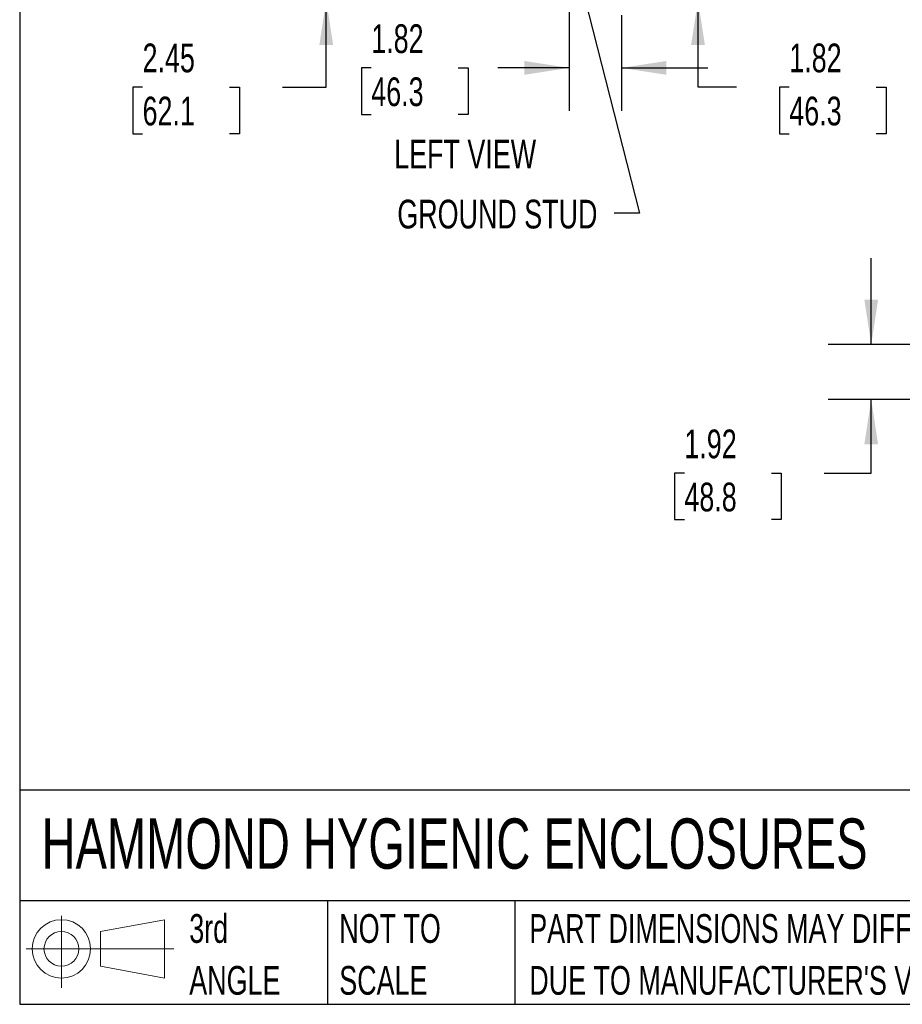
# Model space of a CAD drawing. Header units: inches. Extents: x 0.2 to 10.8, y 0.2 to 8.2.
# Tile 1 of 112: x 0.2 to 2.8, y 0.2 to 3.1. Entities that reach past the tile are written whole.
import ezdxf

# ---------------------------------------------------------------- set-up
doc = ezdxf.new("R2010")
doc.units = ezdxf.units.IN
doc.header["$MEASUREMENT"] = 0
doc.layers.add('DIMENSIONS', color=140, linetype='Continuous')
doc.layers.add('TEXT', color=140, linetype='Continuous')
doc.styles.add('SLDTEXTSTYLE0', font='TXT', dxfattribs={"width": 0.7})
doc.dimstyles.new('SLDDIMSTYLE1', dxfattribs={"dimtxt": 0.084961, "dimasz": 0.13, "dimexe": 0, "dimexo": 0.0625, "dimgap": 0.02124, "dimtad": 0, "dimtih": 1, "dimtoh": 1, "dimlfac": 12, "dimrnd": 1e-09, "dimzin": 12, "dimdsep": 46, "dimtxsty": 'SLDTEXTSTYLE0', "dimsah": 1, "dimcen": 0.09, "dimadec": 0, "dimazin": 3, "dimtfac": 1, "dimtmove": 0, "dimatfit": 0, "dimfxl": 0, "dimfrac": 2, "dimtolj": 1, "dimtzin": 12, "dimarcsym": 0})
doc.dimstyles.new('SLDDIMSTYLE3', dxfattribs={"dimtxt": 0.18, "dimasz": 0.13, "dimexe": 0, "dimexo": 0.0625, "dimgap": 0, "dimtad": 0, "dimtih": 1, "dimtoh": 1, "dimdec": 0, "dimrnd": 1e-09, "dimzin": 0, "dimdsep": 46, "dimtxsty": 'Standard', "dimsah": 1, "dimcen": 0.09, "dimadec": 0, "dimazin": 0, "dimtfac": 0.13, "dimtdec": 0, "dimtofl": 0, "dimtmove": 0, "dimatfit": 3, "dimfxl": 0, "dimfrac": 2, "dimtolj": 1, "dimtzin": 0, "dimarcsym": 0})

# ---------------------------------------------------------------- blocks, each defined once
blk = doc.blocks.new('Block11')
at = {"color": 7, "linetype": 'Continuous', "lineweight": 18}
for p, q in [((0.1019, 0.2091), (0.1019, 0)), ((0.2157, 0.1641), (0.4006, 0.1981)), ((0.4006, 0.1981), (0.4006, 0.0288)), ((0.2157, 0.0628), (0.2157, 0.1641)), ((0, 0.1135), (0.4281, 0.1135)), ((0.2157, 0.0628), (0.4006, 0.0288))]:
    blk.add_line(p, q, dxfattribs=at)
for radius in [0.0846, 0.0506]:
    blk.add_circle((0.1019, 0.1135), radius, dxfattribs=at)
blk = doc.blocks.new('Block12')
at = {"color": 7, "linetype": 'Continuous'}
blk.add_blockref('Block11', (0, 0), dxfattribs=at)
blk = doc.blocks.new('SW_NOTE_0_3')
at = {"layer": 'TEXT', "color": 0, "char_height": 0.083333, "attachment_point": 1, "style": 'SLDTEXTSTYLE0'}
for s, insert in [('PART DIMENSIONS MAY DIFFER SLIGHTLY', (0, 0.1074)), ("DUE TO MANUFACTURER'S VARIANCES", (0, -0.0431))]:
    blk.add_mtext(s, dxfattribs=dict(at, insert=insert))
blk = doc.blocks.new('SW_NOTE_0_4')
at = {"layer": 'TEXT', "color": 0, "char_height": 0.08333, "attachment_point": 1, "style": 'SLDTEXTSTYLE0'}
for s, insert in [('NOT TO', (0, 0.1074)), ('SCALE', (0, -0.0431))]:
    blk.add_mtext(s, dxfattribs=dict(at, insert=insert))
blk = doc.blocks.new('SW_NOTE_0_5')
at = {"layer": 'TEXT', "color": 0, "char_height": 0.08333, "attachment_point": 1, "style": 'SLDTEXTSTYLE0'}
for s, insert in [('3rd', (0, 0.1074)), ('ANGLE', (0, -0.0431))]:
    blk.add_mtext(s, dxfattribs=dict(at, insert=insert))
blk = doc.blocks.new('_D_2')
at = {"layer": 'DIMENSIONS'}
for p, q in [((2.2184, 3.3156), (2.2184, 3.5656)), ((1.9162, 3.3156), (2.3434, 3.3156)), ((2.0207, 3.1637), (2.3434, 3.1637)), ((2.2184, 2.9112), (2.2184, 3.1637)), ((2.3301, 2.9112), (2.2184, 2.9112)), ((2.4833, 2.9112), (2.4547, 2.9112)), ((2.4547, 2.9112), (2.4547, 2.7762)), ((2.7357, 2.9112), (2.7643, 2.9112)), ((2.7643, 2.9112), (2.7643, 2.7762)), ((2.4547, 2.7762), (2.4833, 2.7762)), ((2.7643, 2.7762), (2.7357, 2.7762))]:
    blk.add_line(p, q, dxfattribs=at)
for points in [[(2.2184, 3.3156), (2.2384, 3.4456), (2.1984, 3.4456)], [(2.2184, 3.1637), (2.1984, 3.0337), (2.2384, 3.0337)]]:
    blk.add_solid(points, dxfattribs=at)
at = {"layer": 'DIMENSIONS', "char_height": 0.08333, "attachment_point": 1, "style": 'SLDTEXTSTYLE0'}
for s, insert in [('1.82', (2.4833, 3.0377)), ('46.3', (2.4833, 2.8836))]:
    blk.add_mtext(s, dxfattribs=dict(at, insert=insert))
blk = doc.blocks.new('_D_3')
at = {"layer": 'DIMENSIONS'}
for p, q in [((1.8448, 3.2442), (1.8448, 2.8421)), ((1.9967, 3.1197), (1.9967, 2.8421)), ((1.2702, 2.9671), (1.2417, 2.9671)), ((1.2417, 2.9671), (1.2417, 2.8321)), ((1.5227, 2.9671), (1.5512, 2.9671)), ((1.5512, 2.9671), (1.5512, 2.8321)), ((1.8448, 2.9671), (1.6378, 2.9671)), ((1.9967, 2.9671), (2.2467, 2.9671)), ((1.2417, 2.8321), (1.2702, 2.8321)), ((1.5512, 2.8321), (1.5227, 2.8321))]:
    blk.add_line(p, q, dxfattribs=at)
for points in [[(1.8448, 2.9671), (1.7148, 2.9871), (1.7148, 2.9471)], [(1.9967, 2.9671), (2.1267, 2.9471), (2.1267, 2.9871)]]:
    blk.add_solid(points, dxfattribs=at)
at = {"layer": 'DIMENSIONS', "char_height": 0.08333, "attachment_point": 1, "style": 'SLDTEXTSTYLE0'}
for s, insert in [('1.82', (1.2702, 3.0936)), ('46.3', (1.2702, 2.9395))]:
    blk.add_mtext(s, dxfattribs=dict(at, insert=insert))
blk = doc.blocks.new('_D_4')
at = {"layer": 'DIMENSIONS'}
for p, q in [((1.1396, 3.3675), (1.1396, 3.6175)), ((1.8495, 3.3675), (1.0146, 3.3675)), ((1.286, 3.1637), (1.0146, 3.1637)), ((1.1396, 2.9112), (1.1396, 3.1637)), ((0.6066, 2.9112), (0.578, 2.9112)), ((0.578, 2.9112), (0.578, 2.7762)), ((0.859, 2.9112), (0.8876, 2.9112)), ((0.8876, 2.9112), (0.8876, 2.7762)), ((1.0122, 2.9112), (1.1396, 2.9112)), ((0.578, 2.7762), (0.6066, 2.7762)), ((0.8876, 2.7762), (0.859, 2.7762))]:
    blk.add_line(p, q, dxfattribs=at)
for points in [[(1.1396, 3.3675), (1.1596, 3.4975), (1.1196, 3.4975)], [(1.1396, 3.1637), (1.1196, 3.0337), (1.1596, 3.0337)]]:
    blk.add_solid(points, dxfattribs=at)
at = {"layer": 'DIMENSIONS', "char_height": 0.08333, "attachment_point": 1, "style": 'SLDTEXTSTYLE0'}
for s, insert in [('2.45', (0.6066, 3.0377)), ('62.1', (0.6066, 2.8836))]:
    blk.add_mtext(s, dxfattribs=dict(at, insert=insert))
blk = doc.blocks.new('_D_15')
at = {"layer": 'DIMENSIONS'}
for p, q in [((2.7211, 2.1648), (2.7211, 2.4148)), ((2.8934, 2.1648), (2.5961, 2.1648)), ((2.9409, 2.0048), (2.5961, 2.0048)), ((2.7211, 1.7913), (2.7211, 2.0048)), ((2.1789, 1.7913), (2.1503, 1.7913)), ((2.1503, 1.7913), (2.1503, 1.6563)), ((2.4313, 1.7913), (2.4599, 1.7913)), ((2.4599, 1.7913), (2.4599, 1.6563)), ((2.5845, 1.7913), (2.7211, 1.7913)), ((2.1503, 1.6563), (2.1789, 1.6563)), ((2.4599, 1.6563), (2.4313, 1.6563))]:
    blk.add_line(p, q, dxfattribs=at)
for points in [[(2.7211, 2.1648), (2.7411, 2.2948), (2.7011, 2.2948)], [(2.7211, 2.0048), (2.7011, 1.8748), (2.7411, 1.8748)]]:
    blk.add_solid(points, dxfattribs=at)
at = {"layer": 'DIMENSIONS', "char_height": 0.08333, "attachment_point": 1, "style": 'SLDTEXTSTYLE0'}
for s, insert in [('1.92', (2.1789, 1.9177)), ('48.8', (2.1789, 1.7637))]:
    blk.add_mtext(s, dxfattribs=dict(at, insert=insert))

msp = doc.modelspace()

# ---------------------------------------------------------------- linework, layer by layer
at = {"layer": 'TEXT'}
for p, q in [((0.25, 8.25), (0.25, 0.25)), ((10.75, 0.8711066), (0.25, 0.8711066)), ((10.75, 0.55), (0.25, 0.55)), ((1.1434934, 0.55), (1.1434934, 0.25)), ((1.6865112, 0.55), (1.6865112, 0.25)), ((0.25, 0.25), (10.75, 0.25))]:
    msp.add_line(p, q, dxfattribs=at)

# ---------------------------------------------------------------- block references
for name, p in [('SW_NOTE_0_5', (0.7421429, 0.4042537)), ('Block12', (0.2692102, 0.2973959)), ('SW_NOTE_0_4', (1.17743, 0.4042537)), ('SW_NOTE_0_3', (1.7288399, 0.4042537))]:
    msp.add_blockref(name, p, dxfattribs=at)

# ---------------------------------------------------------------- texts
at = {"layer": 'DIMENSIONS', "insert": (1.9265522, 2.5845652), "char_height": 0.083333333, "attachment_point": 3, "style": 'SLDTEXTSTYLE0'}
msp.add_mtext('GROUND STUD', dxfattribs=at)
at = {"layer": 'TEXT', "style": 'SLDTEXTSTYLE0'}
for s, insert, char_height, attachment_point in [('LEFT VIEW', (1.5427419, 2.7588515), 0.08333333, 2), ('HAMMOND HYGIENIC ENCLOSURES', (0.3136116, 0.7892674), 0.145833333, 1)]:
    msp.add_mtext(s, dxfattribs=dict(at, insert=insert, char_height=char_height, attachment_point=attachment_point))

# ---------------------------------------------------------------- dimensions: what is measured, and where the dimension line sits
at = {"layer": 'DIMENSIONS'}
for base, p1, p2, picture, middle in [((1.1395848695, 3.163745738), (1.8994648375, 3.367495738), (1.3360065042, 3.163745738), '_D_4', (1.1395848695, 2.9112466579)), ((2.2183662, 3.1637457), (1.866194, 3.3155791), (1.9707195, 3.1637457), '_D_2', (2.2183662, 2.9112467)), ((2.7211248, 2.1648073), (2.9908951, 2.0047522), (2.9434172, 2.1648073), '_D_15', (2.7211248, 1.7912991))]:
    dim = msp.add_linear_dim(base=base, p1=p1, p2=p2, angle=90, dimstyle='SLDDIMSTYLE1', dxfattribs=at)
    dim.commit()
    dim.dimension.update_dxf_attribs({"geometry": picture, "text_midpoint": middle, "dimtype": 160})
dim = msp.add_linear_dim(base=(1.9966732, 2.9671475), p1=(1.8448398, 3.2942249), p2=(1.9966732, 3.1697457), dimstyle='SLDDIMSTYLE1', dxfattribs=at)
dim.commit()
dim.dimension.update_dxf_attribs({"geometry": '_D_3', "text_midpoint": (1.3964561, 2.9671475), "dimtype": 160})

# ---------------------------------------------------------------- leaders
msp.add_leader([(1.8545625, 3.3069182), (2.049055, 2.5456442), (1.9754169, 2.5456442)], dimstyle='SLDDIMSTYLE3', dxfattribs=at)

doc.saveas('drawing.dxf')
